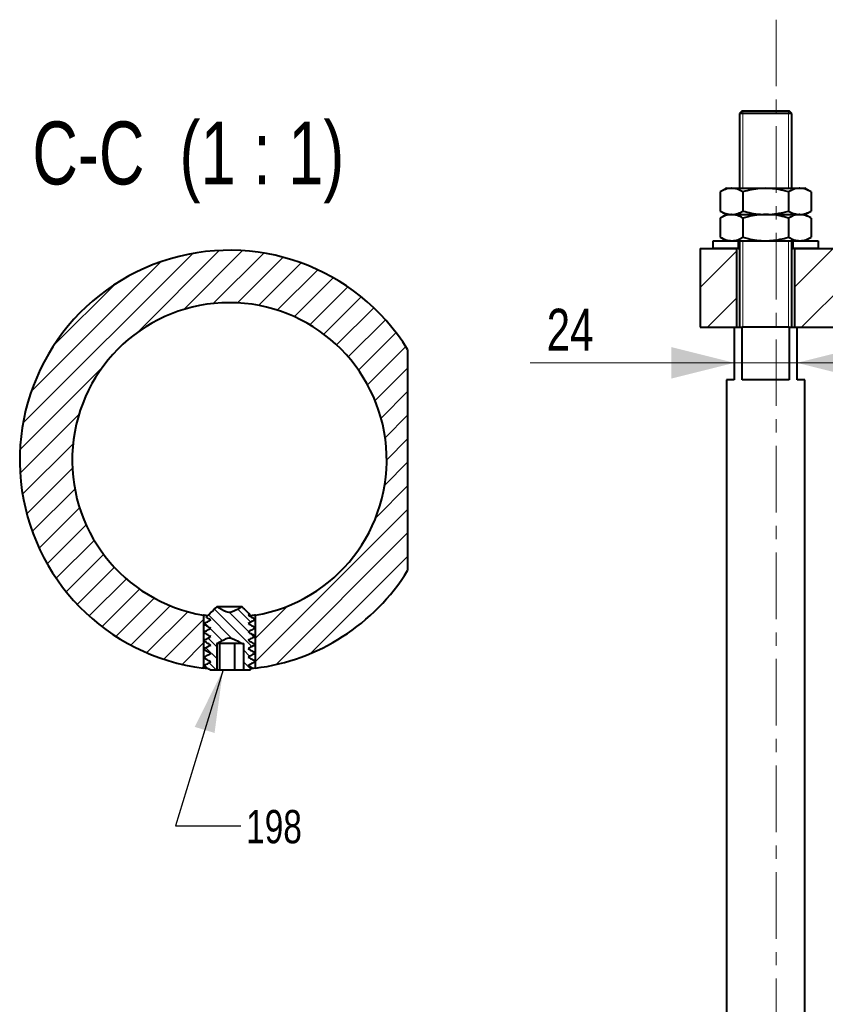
# Model space of a CAD drawing. Header units: millimetres. Extents: x 29 to 409, y 26 to 285.
# Tile 3 of 6: x 29 to 106, y 178 to 272. Entities that reach past the tile are written whole.
import ezdxf

# ---------------------------------------------------------------- set-up
doc = ezdxf.new("R2010")
doc.units = ezdxf.units.MM
doc.linetypes.add('CENTER', pattern=[10.16, 6.35, -1.27, 1.27, -1.27])
doc.styles.add('SLDTEXTSTYLE0', font='TXT', dxfattribs={"width": 0.75})
doc.dimstyles.new('SLDDIMSTYLE0', dxfattribs={"dimtxt": 6, "dimasz": 6, "dimexe": 0, "dimexo": 0.0625, "dimgap": 1.5, "dimtad": 0, "dimtih": 1, "dimtoh": 1, "dimdec": 0, "dimrnd": 1e-09, "dimzin": 0, "dimdsep": 46, "dimtxsty": 'Standard', "dimsah": 1, "dimcen": 0.09, "dimadec": 0, "dimazin": 0, "dimtfac": 1, "dimtdec": 0, "dimtofl": 0, "dimtmove": 0, "dimatfit": 3, "dimfxl": 0, "dimtolj": 1, "dimtzin": 0, "dimarcsym": 0})
doc.dimstyles.new('SLDDIMSTYLE1', dxfattribs={"dimtxt": 4, "dimasz": 6, "dimexe": 0, "dimexo": 0.0625, "dimgap": 1, "dimtad": 1, "dimtoh": 1, "dimlfac": 4, "dimrnd": 1e-09, "dimzin": 12, "dimdsep": 46, "dimtxsty": 'SLDTEXTSTYLE0', "dimsah": 1, "dimcen": 0.09, "dimadec": 0, "dimazin": 0, "dimtfac": 1, "dimtofl": 0, "dimtmove": 0, "dimatfit": 3, "dimfxl": 0, "dimtolj": 1, "dimtzin": 12, "dimarcsym": 0})

# ---------------------------------------------------------------- blocks, each defined once
blk = doc.blocks.new('*D2')
at = {"color": 7, "linetype": 'Continuous', "lineweight": 0}
for p, q in [((97.324, 239.546), (77.85, 239.546)), ((103.324, 239.546), (97.324, 239.546)), ((103.324, 239.546), (115.324, 239.546))]:
    blk.add_line(p, q, dxfattribs=at)
for points in [[(97.324, 239.546), (91.324, 241.046), (91.324, 238.046)], [(103.324, 239.546), (109.324, 238.046), (109.324, 241.046)]]:
    blk.add_solid(points, dxfattribs=at)
at = {"color": 7, "linetype": 'Continuous', "lineweight": 0, "insert": (79.438, 244.703), "char_height": 4, "attachment_point": 1, "style": 'SLDTEXTSTYLE0'}
blk.add_mtext('24', dxfattribs=at)

msp = doc.modelspace()

# ---------------------------------------------------------------- hatches: boundary and pattern name
at = {"linetype": 'Continuous', "lineweight": 0}
h = msp.add_hatch(dxfattribs=at)
h.set_pattern_fill('ANSI31', style=0)
h.paths.add_polyline_path([(95.324, 251.1856), (95.324, 250.4356), (97.699, 250.4356), (97.699, 251.1856)], flags=0)
h = msp.add_hatch(dxfattribs=at)
h.set_pattern_fill('ANSI31', style=0)
h.paths.add_polyline_path([(105.324, 250.4356), (105.324, 251.1856), (102.949, 251.1856), (102.949, 250.4356)], flags=0)
h = msp.add_hatch(dxfattribs=at)
h.set_pattern_fill('ANSI31', scale=0.5, style=0)
edge = h.paths.add_edge_path(flags=0)
edge.add_line((66.1753, 219.7433), (66.1753, 240.8146))
edge.add_arc((49.1753, 230.2789), 20, 31.788331, 262.87981)
edge.add_line((46.6963, 210.4332), (46.6963, 215.4852))
edge.add_arc((49.1753, 230.2789), 15, -80.487184, 260.487184, ccw=False)
edge.add_line((51.6544, 215.4852), (51.6544, 210.4332))
edge.add_arc((49.1753, 230.2789), 20, 277.12019, 328.211669)
h = msp.add_hatch(dxfattribs=at)
h.set_pattern_fill('ANSI31', style=0)
h.paths.add_polyline_path([(94.074, 250.4356), (94.074, 242.9356), (97.574, 242.9356), (97.574, 250.4356)], flags=0)
h = msp.add_hatch(dxfattribs=at)
h.set_pattern_fill('ANSI31', style=0)
h.paths.add_polyline_path([(103.074, 242.9356), (119.949, 242.9356), (119.949, 250.4356), (103.074, 250.4356)], flags=0)
h = msp.add_hatch(dxfattribs=at)
h.set_pattern_fill('ANSI31', scale=0.25, angle=90, style=0)
edge = h.paths.add_edge_path(flags=0)
edge.add_spline(control_points=[(50.9499, 214.685), (51.0513, 214.7403), (51.1526, 214.7958), (51.2538, 214.8515), (51.3159, 214.8856), (51.3779, 214.9199), (51.4399, 214.9541), (51.502, 214.9884), (51.564, 215.0227), (51.626, 215.0571)], knot_values=[0, 0, 0, 0, 0.0003465, 0.0003465, 0.0003465, 0.0005591, 0.0005591, 0.0005591, 0.0007717, 0.0007717, 0.0007717, 0.0007717], weights=[1, 1, 1, 1, 1, 1, 1, 1, 1, 1], degree=3, periodic=0)
edge.add_spline(control_points=[(51.626, 215.0571), (51.5914, 215.0914), (51.5567, 215.1257), (51.5221, 215.16)], knot_values=[0, 0, 0, 0, 0.0001462, 0.0001462, 0.0001462, 0.0001462], weights=[1, 1, 1, 1], degree=3, periodic=0)
edge.add_spline(control_points=[(51.5221, 215.16), (51.3313, 215.2683), (51.1406, 215.3766), (50.9499, 215.485)], knot_values=[0, 0, 0, 0, 0.0006581, 0.0006581, 0.0006581, 0.0006581], weights=[1, 1, 1, 1], degree=3, periodic=0)
edge.add_spline(control_points=[(50.9499, 215.485), (51.0022, 215.5135), (51.0544, 215.5421), (51.1067, 215.5707)], knot_values=[0, 0, 0, 0, 0.0001787, 0.0001787, 0.0001787, 0.0001787], weights=[1, 1, 1, 1], degree=3, periodic=0)
edge.add_spline(control_points=[(51.1067, 215.5707), (50.8664, 215.8078), (50.6256, 216.0444), (50.3828, 216.2789)], knot_values=[0, 0, 0, 0, 0.0010127, 0.0010127, 0.0010127, 0.0010127], weights=[1, 1, 1, 1], degree=3, periodic=0)
edge.add_spline(control_points=[(50.3828, 216.2789), (50.1706, 216.1606), (49.9582, 216.0422), (49.7409, 215.9333), (49.6321, 215.8788), (49.522, 215.8254), (49.4066, 215.7867), (49.3337, 215.7622), (49.2568, 215.7445), (49.1798, 215.7438), (49.1023, 215.7432), (49.0245, 215.7602), (48.9509, 215.7844), (48.6488, 215.8839), (48.3742, 216.0539), (48.0959, 216.2078), (48.0532, 216.2314), (48.0105, 216.2551), (47.9678, 216.2789)], knot_values=[0, 0, 0, 0, 0.000729, 0.000729, 0.000729, 0.0010944, 0.0010944, 0.0010944, 0.0013267, 0.0013267, 0.0013267, 0.0015608, 0.0015608, 0.0015608, 0.0025217, 0.0025217, 0.0025217, 0.0026691, 0.0026691, 0.0026691, 0.0026691], weights=[1, 1, 1, 1, 1, 1, 1, 1, 1, 1, 1, 1, 1, 1, 1, 1, 1, 1, 1], degree=3, periodic=0)
edge.add_spline(control_points=[(47.9678, 216.2789), (47.6293, 215.9519), (47.2945, 215.6211), (46.9599, 215.2901)], knot_values=[0, 0, 0, 0, 0.001412, 0.001412, 0.001412, 0.001412], weights=[1, 1, 1, 1], degree=3, periodic=0)
edge.add_spline(control_points=[(46.9599, 215.2901), (47.0453, 215.2416), (47.1307, 215.193), (47.216, 215.1445), (47.2776, 215.1094), (47.3392, 215.0744), (47.4008, 215.0393)], knot_values=[0, 0, 0, 0, 0.0002946, 0.0002946, 0.0002946, 0.0005072, 0.0005072, 0.0005072, 0.0005072], weights=[1, 1, 1, 1, 1, 1, 1], degree=3, periodic=0)
edge.add_spline(control_points=[(47.4008, 215.0393), (47.1654, 214.9113), (46.9307, 214.7819), (46.6963, 214.6519)], knot_values=[0, 0, 0, 0, 0.000804, 0.000804, 0.000804, 0.000804], weights=[1, 1, 1, 1], degree=3, periodic=0)
edge.add_line((46.6963, 214.6519), (46.6963, 214.6398))
edge.add_spline(control_points=[(46.6963, 214.6398), (46.808, 214.5764), (46.9196, 214.513), (47.0312, 214.4496), (47.0928, 214.4145), (47.1544, 214.3795), (47.216, 214.3445), (47.2776, 214.3094), (47.3392, 214.2744), (47.4008, 214.2393)], knot_values=[0, 0, 0, 0, 0.0003852, 0.0003852, 0.0003852, 0.0005978, 0.0005978, 0.0005978, 0.0008104, 0.0008104, 0.0008104, 0.0008104], weights=[1, 1, 1, 1, 1, 1, 1, 1, 1, 1], degree=3, periodic=0)
edge.add_spline(control_points=[(47.4008, 214.2393), (47.1654, 214.1113), (46.9307, 213.9819), (46.6963, 213.8519)], knot_values=[0, 0, 0, 0, 0.000804, 0.000804, 0.000804, 0.000804], weights=[1, 1, 1, 1], degree=3, periodic=0)
edge.add_line((46.6963, 213.8519), (46.6963, 213.8398))
edge.add_spline(control_points=[(46.6963, 213.8398), (46.808, 213.7764), (46.9196, 213.713), (47.0312, 213.6496), (47.0928, 213.6145), (47.1544, 213.5795), (47.216, 213.5445), (47.2776, 213.5094), (47.3392, 213.4744), (47.4008, 213.4393)], knot_values=[0, 0, 0, 0, 0.0003852, 0.0003852, 0.0003852, 0.0005978, 0.0005978, 0.0005978, 0.0008104, 0.0008104, 0.0008104, 0.0008104], weights=[1, 1, 1, 1, 1, 1, 1, 1, 1, 1], degree=3, periodic=0)
edge.add_spline(control_points=[(47.4008, 213.4393), (47.1654, 213.3113), (46.9307, 213.1819), (46.6963, 213.0519)], knot_values=[0, 0, 0, 0, 0.000804, 0.000804, 0.000804, 0.000804], weights=[1, 1, 1, 1], degree=3, periodic=0)
edge.add_line((46.6963, 213.0519), (46.6963, 213.0398))
edge.add_spline(control_points=[(46.6963, 213.0398), (46.808, 212.9764), (46.9196, 212.913), (47.0312, 212.8496), (47.0928, 212.8145), (47.1544, 212.7795), (47.216, 212.7445), (47.2776, 212.7094), (47.3392, 212.6744), (47.4008, 212.6393)], knot_values=[0, 0, 0, 0, 0.0003852, 0.0003852, 0.0003852, 0.0005978, 0.0005978, 0.0005978, 0.0008104, 0.0008104, 0.0008104, 0.0008104], weights=[1, 1, 1, 1, 1, 1, 1, 1, 1, 1], degree=3, periodic=0)
edge.add_spline(control_points=[(47.4008, 212.6393), (47.1654, 212.5113), (46.9307, 212.3819), (46.6963, 212.2519)], knot_values=[0, 0, 0, 0, 0.000804, 0.000804, 0.000804, 0.000804], weights=[1, 1, 1, 1], degree=3, periodic=0)
edge.add_line((46.6963, 212.2519), (46.6963, 212.2398))
edge.add_spline(control_points=[(46.6963, 212.2398), (46.808, 212.1764), (46.9196, 212.113), (47.0312, 212.0496), (47.0928, 212.0145), (47.1544, 211.9795), (47.216, 211.9445), (47.2776, 211.9094), (47.3392, 211.8744), (47.4008, 211.8393)], knot_values=[0, 0, 0, 0, 0.0003852, 0.0003852, 0.0003852, 0.0005978, 0.0005978, 0.0005978, 0.0008104, 0.0008104, 0.0008104, 0.0008104], weights=[1, 1, 1, 1, 1, 1, 1, 1, 1, 1], degree=3, periodic=0)
edge.add_spline(control_points=[(47.4008, 211.8393), (47.1654, 211.7113), (46.9307, 211.5819), (46.6963, 211.4519)], knot_values=[0, 0, 0, 0, 0.000804, 0.000804, 0.000804, 0.000804], weights=[1, 1, 1, 1], degree=3, periodic=0)
edge.add_line((46.6963, 211.4519), (46.6963, 211.4398))
edge.add_spline(control_points=[(46.6963, 211.4398), (46.808, 211.3764), (46.9196, 211.313), (47.0312, 211.2496), (47.0928, 211.2145), (47.1544, 211.1795), (47.216, 211.1445), (47.2776, 211.1094), (47.3392, 211.0744), (47.4008, 211.0393)], knot_values=[0, 0, 0, 0, 0.0003852, 0.0003852, 0.0003852, 0.0005978, 0.0005978, 0.0005978, 0.0008104, 0.0008104, 0.0008104, 0.0008104], weights=[1, 1, 1, 1, 1, 1, 1, 1, 1, 1], degree=3, periodic=0)
edge.add_spline(control_points=[(47.4008, 211.0393), (47.1929, 210.9262), (46.9856, 210.8121), (46.7785, 210.6975)], knot_values=[0, 0, 0, 0, 0.00071, 0.00071, 0.00071, 0.00071], weights=[1, 1, 1, 1], degree=3, periodic=0)
edge.add_spline(control_points=[(46.7785, 210.6975), (46.8609, 210.6158), (46.9433, 210.5342), (47.0257, 210.4527)], knot_values=[0, 0, 0, 0, 0.0003479, 0.0003479, 0.0003479, 0.0003479], weights=[1, 1, 1, 1], degree=3, periodic=0)
edge.add_spline(control_points=[(47.0257, 210.4527), (47.1276, 210.3948), (47.2294, 210.3369), (47.3312, 210.2789)], knot_values=[0, 0, 0, 0, 0.0003514, 0.0003514, 0.0003514, 0.0003514], weights=[1, 1, 1, 1], degree=3, periodic=0)
edge.add_line((47.3312, 210.2789), (47.9633, 210.2789))
edge.add_line((47.9633, 210.2789), (47.9633, 212.7789))
edge.add_line((47.9633, 212.7789), (47.9678, 212.7789))
edge.add_spline(control_points=[(47.9678, 212.7789), (48.1801, 212.8973), (48.3925, 213.0156), (48.6097, 213.1245), (48.7185, 213.1791), (48.8287, 213.2324), (48.9441, 213.2712), (49.017, 213.2957), (49.0939, 213.3134), (49.1708, 213.314), (49.2483, 213.3146), (49.3261, 213.2977), (49.3997, 213.2735), (49.7018, 213.174), (49.9765, 213.004), (50.2548, 212.8501), (50.2975, 212.8264), (50.3402, 212.8027), (50.3828, 212.7789)], knot_values=[0, 0, 0, 0, 0.000729, 0.000729, 0.000729, 0.0010944, 0.0010944, 0.0010944, 0.0013267, 0.0013267, 0.0013267, 0.0015608, 0.0015608, 0.0015608, 0.0025217, 0.0025217, 0.0025217, 0.0026691, 0.0026691, 0.0026691, 0.0026691], weights=[1, 1, 1, 1, 1, 1, 1, 1, 1, 1, 1, 1, 1, 1, 1, 1, 1, 1, 1], degree=3, periodic=0)
edge.add_line((50.3828, 212.7789), (50.5402, 212.7789))
edge.add_line((50.5402, 212.7789), (50.5402, 210.2789))
edge.add_line((50.5402, 210.2789), (51.149, 210.2789))
edge.add_spline(control_points=[(51.149, 210.2789), (51.2118, 210.3409), (51.2746, 210.4029), (51.3373, 210.4649)], knot_values=[0, 0, 0, 0, 0.0002646, 0.0002646, 0.0002646, 0.0002646], weights=[1, 1, 1, 1], degree=3, periodic=0)
edge.add_spline(control_points=[(51.3373, 210.4649), (51.2081, 210.5383), (51.079, 210.6116), (50.9499, 210.685)], knot_values=[0, 0, 0, 0, 0.0004456, 0.0004456, 0.0004456, 0.0004456], weights=[1, 1, 1, 1], degree=3, periodic=0)
edge.add_spline(control_points=[(50.9499, 210.685), (51.0608, 210.7455), (51.1716, 210.8062), (51.2822, 210.8671), (51.3443, 210.9013), (51.4063, 210.9355), (51.4684, 210.9698), (51.5304, 211.0041), (51.5924, 211.0385), (51.6544, 211.0728)], knot_values=[0, 0, 0, 0, 0.000379, 0.000379, 0.000379, 0.0005916, 0.0005916, 0.0005916, 0.0008042, 0.0008042, 0.0008042, 0.0008042], weights=[1, 1, 1, 1, 1, 1, 1, 1, 1, 1], degree=3, periodic=0)
edge.add_line((51.6544, 211.0728), (51.6544, 211.0849))
edge.add_spline(control_points=[(51.6544, 211.0849), (51.4195, 211.2182), (51.1846, 211.3516), (50.9499, 211.485)], knot_values=[0, 0, 0, 0, 0.0008102, 0.0008102, 0.0008102, 0.0008102], weights=[1, 1, 1, 1], degree=3, periodic=0)
edge.add_spline(control_points=[(50.9499, 211.485), (51.0608, 211.5455), (51.1716, 211.6062), (51.2822, 211.6671), (51.3443, 211.7013), (51.4063, 211.7355), (51.4684, 211.7698), (51.5304, 211.8041), (51.5924, 211.8385), (51.6544, 211.8728)], knot_values=[0, 0, 0, 0, 0.000379, 0.000379, 0.000379, 0.0005916, 0.0005916, 0.0005916, 0.0008042, 0.0008042, 0.0008042, 0.0008042], weights=[1, 1, 1, 1, 1, 1, 1, 1, 1, 1], degree=3, periodic=0)
edge.add_line((51.6544, 211.8728), (51.6544, 211.8849))
edge.add_spline(control_points=[(51.6544, 211.8849), (51.4195, 212.0182), (51.1846, 212.1516), (50.9499, 212.285)], knot_values=[0, 0, 0, 0, 0.0008102, 0.0008102, 0.0008102, 0.0008102], weights=[1, 1, 1, 1], degree=3, periodic=0)
edge.add_spline(control_points=[(50.9499, 212.285), (51.0608, 212.3455), (51.1716, 212.4062), (51.2822, 212.4671), (51.3443, 212.5013), (51.4063, 212.5355), (51.4684, 212.5698), (51.5304, 212.6041), (51.5924, 212.6385), (51.6544, 212.6728)], knot_values=[0, 0, 0, 0, 0.000379, 0.000379, 0.000379, 0.0005916, 0.0005916, 0.0005916, 0.0008042, 0.0008042, 0.0008042, 0.0008042], weights=[1, 1, 1, 1, 1, 1, 1, 1, 1, 1], degree=3, periodic=0)
edge.add_line((51.6544, 212.6728), (51.6544, 212.6849))
edge.add_spline(control_points=[(51.6544, 212.6849), (51.4195, 212.8182), (51.1846, 212.9516), (50.9499, 213.085)], knot_values=[0, 0, 0, 0, 0.0008102, 0.0008102, 0.0008102, 0.0008102], weights=[1, 1, 1, 1], degree=3, periodic=0)
edge.add_spline(control_points=[(50.9499, 213.085), (51.0608, 213.1455), (51.1716, 213.2062), (51.2822, 213.2671), (51.3443, 213.3013), (51.4063, 213.3355), (51.4684, 213.3698), (51.5304, 213.4041), (51.5924, 213.4385), (51.6544, 213.4728)], knot_values=[0, 0, 0, 0, 0.000379, 0.000379, 0.000379, 0.0005916, 0.0005916, 0.0005916, 0.0008042, 0.0008042, 0.0008042, 0.0008042], weights=[1, 1, 1, 1, 1, 1, 1, 1, 1, 1], degree=3, periodic=0)
edge.add_line((51.6544, 213.4728), (51.6544, 213.4849))
edge.add_spline(control_points=[(51.6544, 213.4849), (51.4195, 213.6182), (51.1846, 213.7516), (50.9499, 213.885)], knot_values=[0, 0, 0, 0, 0.0008102, 0.0008102, 0.0008102, 0.0008102], weights=[1, 1, 1, 1], degree=3, periodic=0)
edge.add_spline(control_points=[(50.9499, 213.885), (51.0608, 213.9455), (51.1716, 214.0062), (51.2822, 214.0671), (51.3443, 214.1013), (51.4063, 214.1355), (51.4684, 214.1698), (51.5304, 214.2041), (51.5924, 214.2385), (51.6544, 214.2728)], knot_values=[0, 0, 0, 0, 0.000379, 0.000379, 0.000379, 0.0005916, 0.0005916, 0.0005916, 0.0008042, 0.0008042, 0.0008042, 0.0008042], weights=[1, 1, 1, 1, 1, 1, 1, 1, 1, 1], degree=3, periodic=0)
edge.add_line((51.6544, 214.2728), (51.6544, 214.2849))
edge.add_spline(control_points=[(51.6544, 214.2849), (51.4195, 214.4182), (51.1846, 214.5516), (50.9499, 214.685)], knot_values=[0, 0, 0, 0, 0.0008102, 0.0008102, 0.0008102, 0.0008102], weights=[1, 1, 1, 1], degree=3, periodic=0)

# ---------------------------------------------------------------- linework, layer by layer
at = {"color": 7, "linetype": 'CENTER', "lineweight": 0}
msp.add_line((101.3205, 272.2655), (101.3205, 91.6975), dxfattribs=at)
at = {"color": 7, "linetype": 'Continuous', "lineweight": 40}
for p, q in [((100.324, 263.3106), (97.824, 263.3106)), ((98.074, 263.5606), (100.324, 263.5606)), ((100.324, 263.5606), (102.574, 263.5606)), ((102.824, 263.3106), (100.324, 263.3106)), ((95.9939, 255.8507), (95.9939, 254.0205)), ((96.574, 256.1856), (97.0765, 256.1856)), ((97.0765, 256.1856), (100.324, 256.1856)), ((98.159, 255.8507), (98.159, 254.0205)), ((100.324, 256.1856), (103.5716, 256.1856)), ((102.4891, 255.8507), (102.4891, 254.0205)), ((103.5716, 256.1856), (104.074, 256.1856)), ((104.6542, 255.8507), (104.6542, 254.0205)), ((96.574, 253.6856), (97.0765, 253.6856)), ((96.574, 253.6856), (97.0765, 253.6856)), ((97.0765, 253.6856), (100.324, 253.6856)), ((97.0765, 253.6856), (100.324, 253.6856)), ((100.324, 253.6856), (103.5716, 253.6856)), ((100.324, 253.6856), (103.5716, 253.6856)), ((103.5716, 253.6856), (104.074, 253.6856)), ((103.5716, 253.6856), (104.074, 253.6856)), ((95.9939, 253.3507), (95.9939, 251.5205)), ((98.159, 253.3507), (98.159, 251.5205)), ((102.4891, 253.3507), (102.4891, 251.5205)), ((104.6542, 253.3507), (104.6542, 251.5205)), ((95.324, 250.4356), (95.324, 251.1856)), ((95.324, 251.1856), (96.574, 251.1856)), ((96.574, 251.1856), (97.0765, 251.1856)), ((97.0765, 251.1856), (100.324, 251.1856)), ((97.699, 251.1856), (97.699, 250.4356)), ((100.324, 251.1856), (103.5716, 251.1856)), ((102.949, 250.4356), (102.949, 251.1856)), ((103.5716, 251.1856), (104.074, 251.1856)), ((104.074, 251.1856), (105.324, 251.1856)), ((105.324, 251.1856), (105.324, 250.4356)), ((94.074, 250.4356), (94.074, 242.9356)), ((94.074, 250.4356), (97.574, 250.4356)), ((97.699, 250.4356), (95.324, 250.4356)), ((97.574, 242.9356), (97.574, 250.4356)), ((97.699, 250.4356), (97.824, 250.4356)), ((102.824, 250.4356), (102.949, 250.4356)), ((105.324, 250.4356), (102.949, 250.4356)), ((103.074, 250.4356), (103.074, 242.9356)), ((103.074, 250.4356), (119.949, 250.4356)), ((94.074, 242.9356), (97.324, 242.9356)), ((97.324, 242.9356), (97.324, 237.9356)), ((97.324, 242.9356), (98.074, 242.9356)), ((98.074, 237.9356), (98.074, 242.9356)), ((102.574, 242.9356), (98.074, 242.9356)), ((102.574, 242.9356), (102.574, 237.9356)), ((102.574, 242.9356), (103.324, 242.9356)), ((103.324, 242.9356), (119.449, 242.9356)), ((103.324, 237.9356), (103.324, 242.9356)), ((66.1753, 240.8146), (66.1753, 219.7433)), ((97.324, 237.9356), (96.574, 237.9356)), ((102.574, 237.9356), (98.074, 237.9356)), ((104.074, 237.9356), (103.324, 237.9356)), ((50.3828, 216.2789), (47.9678, 216.2789)), ((46.6963, 215.4852), (46.6963, 210.4332)), ((51.6544, 210.4332), (51.6544, 215.4852)), ((46.6963, 214.6519), (46.6963, 214.6398)), ((51.6544, 214.2728), (51.6544, 214.2849)), ((46.6963, 213.8519), (46.6963, 213.8398)), ((51.6544, 213.4728), (51.6544, 213.485)), ((46.6963, 213.0519), (46.6963, 213.0398)), ((46.6963, 212.2519), (46.6963, 212.2398)), ((47.9633, 212.7789), (47.9678, 212.7789)), ((47.9633, 212.7789), (47.9633, 210.2789)), ((47.9985, 212.7789), (47.9678, 212.7789)), ((48.9519, 212.7789), (47.9985, 212.7789)), ((48.2419, 212.7789), (48.2419, 210.2789)), ((50.1287, 212.7789), (48.9519, 212.7789)), ((49.662, 212.7789), (49.662, 210.2789)), ((50.3828, 212.7789), (50.1287, 212.7789)), ((50.3828, 212.7789), (50.5402, 212.7789)), ((50.5402, 210.2789), (50.5402, 212.7789)), ((51.6544, 212.6728), (51.6544, 212.6849)), ((46.6963, 211.4519), (46.6963, 211.4398)), ((51.6544, 211.8728), (51.6544, 211.8849)), ((51.6544, 211.0728), (51.6544, 211.085)), ((47.3312, 210.2789), (47.9633, 210.2789)), ((47.9633, 210.2789), (48.2419, 210.2789)), ((48.2419, 210.2789), (49.662, 210.2789)), ((49.662, 210.2789), (50.5402, 210.2789)), ((50.5402, 210.2789), (51.149, 210.2789))]:
    msp.add_line(p, q, dxfattribs=at)
at = {"color": 7, "linetype": 'Continuous', "lineweight": 0}
for p, q in [((98.1365, 263.5606), (98.1365, 256.1856)), ((102.5115, 256.1856), (102.5115, 263.5606)), ((98.1365, 251.1856), (98.1365, 242.9356)), ((102.5115, 242.9356), (102.5115, 251.1856)), ((102.8127, 242.9356), (97.824, 242.9356)), ((102.824, 242.9356), (102.8127, 242.9356))]:
    msp.add_line(p, q, dxfattribs=at)
at = {"color": 7, "linetype": 'Continuous', "lineweight": 40}
for radius, start, end in [(20, 31.788331, 262.87981), (15, 279.512816, 260.487184), (20, 277.12019, 328.211669)]:
    msp.add_arc((49.1753, 230.2789), radius, start, end, dxfattribs=at)
for points in [[(98.074, 263.5606), (97.824, 263.3106)], [(97.824, 263.3106), (97.824, 256.1856)], [(102.824, 263.3106), (102.574, 263.5606)], [(102.824, 256.1856), (102.824, 263.3106)], [(96.574, 256.1856), (95.9939, 255.8507)], [(104.6542, 255.8507), (104.074, 256.1856)], [(95.9939, 254.0205), (96.574, 253.6856)], [(96.574, 253.6856), (95.9939, 253.3507)], [(104.074, 253.6856), (104.6542, 254.0205)], [(104.6542, 253.3507), (104.074, 253.6856)], [(95.9939, 251.5205), (96.574, 251.1856)], [(97.824, 251.1856), (97.824, 242.9356)], [(102.824, 242.9356), (102.824, 251.1856)], [(104.074, 251.1856), (104.6542, 251.5205)], [(96.574, 237.9356), (96.574, 110.4356)], [(104.074, 110.4356), (104.074, 237.9356)], [(51.1067, 215.5707), (50.3828, 216.2789)], [(51.1067, 215.5707), (50.9499, 215.485)], [(51.626, 215.0571), (51.5221, 215.16)], [(46.7785, 210.6975), (47.0257, 210.4527)], [(51.149, 210.2789), (51.3373, 210.4649)]]:
    msp.add_open_spline(points, degree=1, dxfattribs=at)
for points, knots in [([(97.0765, 256.1856), (97.0508, 256.1852), (96.8565, 256.1822), (96.4901, 256.109), (96.1603, 255.9373), (95.9939, 255.8507)], [0, 0, 0, 0, 0.0701036, 0.5307916, 1, 1, 1, 1]), ([(98.159, 255.8507), (97.9832, 255.9443), (97.6283, 256.1332), (97.2615, 256.168), (97.0765, 256.1856)], [0, 0, 0, 0, 0.4954583, 1, 1, 1, 1]), ([(100.324, 256.1856), (100.144, 256.181), (99.6893, 256.1694), (98.9618, 256.0632), (98.4275, 255.9218), (98.159, 255.8507)], [0, 0, 0, 0, 0.2457679, 0.620845, 1, 1, 1, 1]), ([(102.4891, 255.8507), (102.3276, 255.8948), (101.8953, 256.0129), (101.1736, 256.1523), (100.6084, 256.1745), (100.324, 256.1856)], [0, 0, 0, 0, 0.2286722, 0.6118727, 1, 1, 1, 1]), ([(103.5716, 256.1856), (103.546, 256.1852), (103.3517, 256.1822), (102.9853, 256.109), (102.6555, 255.9373), (102.4891, 255.8507)], [0, 0, 0, 0, 0.0701036, 0.5307916, 1, 1, 1, 1]), ([(104.6542, 255.8507), (104.4784, 255.9443), (104.1235, 256.1332), (103.7567, 256.168), (103.5716, 256.1856)], [0, 0, 0, 0, 0.4954582, 1, 1, 1, 1]), ([(95.9939, 254.0205), (96.1697, 253.9269), (96.5246, 253.738), (96.8914, 253.7032), (97.0765, 253.6856)], [0, 0, 0, 0, 0.4954569, 1, 1, 1, 1]), ([(97.0765, 253.6856), (97.0508, 253.6852), (96.8565, 253.6822), (96.4901, 253.609), (96.1603, 253.4373), (95.9939, 253.3507)], [0, 0, 0, 0, 0.0701036, 0.5307916, 1, 1, 1, 1]), ([(97.0765, 253.6856), (97.1021, 253.686), (97.2964, 253.689), (97.6628, 253.7622), (97.9926, 253.9339), (98.159, 254.0205)], [0, 0, 0, 0, 0.0701038, 0.530792, 1, 1, 1, 1]), ([(98.159, 253.3507), (97.9832, 253.4443), (97.6283, 253.6332), (97.2615, 253.668), (97.0765, 253.6856)], [0, 0, 0, 0, 0.4954583, 1, 1, 1, 1]), ([(98.159, 254.0205), (98.4249, 253.9501), (98.9591, 253.8086), (99.6865, 253.7019), (100.144, 253.6902), (100.324, 253.6856)], [0, 0, 0, 0, 0.3754003, 0.7542311, 1, 1, 1, 1]), ([(100.324, 253.6856), (100.0435, 253.6747), (99.4783, 253.6529), (98.7565, 253.5138), (98.3205, 253.3948), (98.159, 253.3507)], [0, 0, 0, 0, 0.3828855, 0.7713304, 1, 1, 1, 1]), ([(100.324, 253.6856), (100.6046, 253.6964), (101.1698, 253.7183), (101.8916, 253.8573), (102.3276, 253.9764), (102.4891, 254.0205)], [0, 0, 0, 0, 0.3828852, 0.7713298, 1, 1, 1, 1]), ([(102.4891, 253.3507), (102.2232, 253.4211), (101.689, 253.5626), (100.9616, 253.6693), (100.5041, 253.681), (100.324, 253.6856)], [0, 0, 0, 0, 0.3754006, 0.7542318, 1, 1, 1, 1]), ([(102.4891, 254.0205), (102.6649, 253.9269), (103.0198, 253.738), (103.3866, 253.7032), (103.5716, 253.6856)], [0, 0, 0, 0, 0.4954569, 1, 1, 1, 1]), ([(103.5716, 253.6856), (103.546, 253.6852), (103.3517, 253.6822), (102.9853, 253.609), (102.6555, 253.4373), (102.4891, 253.3507)], [0, 0, 0, 0, 0.0701036, 0.5307916, 1, 1, 1, 1]), ([(103.5716, 253.6856), (103.5973, 253.686), (103.7916, 253.689), (104.158, 253.7622), (104.4878, 253.9339), (104.6542, 254.0205)], [0, 0, 0, 0, 0.0701038, 0.5307922, 1, 1, 1, 1]), ([(104.6542, 253.3507), (104.4784, 253.4443), (104.1235, 253.6332), (103.7567, 253.668), (103.5716, 253.6856)], [0, 0, 0, 0, 0.4954582, 1, 1, 1, 1]), ([(95.9939, 251.5205), (96.1697, 251.4269), (96.5246, 251.238), (96.8914, 251.2032), (97.0765, 251.1856)], [0, 0, 0, 0, 0.4954579, 1, 1, 1, 1]), ([(97.0765, 251.1856), (97.1021, 251.186), (97.2964, 251.1891), (97.6628, 251.2622), (97.9926, 251.4339), (98.159, 251.5205)], [0, 0, 0, 0, 0.0701038, 0.5307909, 1, 1, 1, 1]), ([(98.159, 251.5205), (98.3205, 251.4764), (98.7528, 251.3584), (99.4745, 251.2189), (100.0397, 251.1967), (100.324, 251.1856)], [0, 0, 0, 0, 0.2286702, 0.6118715, 1, 1, 1, 1]), ([(100.324, 251.1856), (100.5041, 251.1902), (100.9588, 251.2018), (101.6863, 251.308), (102.2206, 251.4494), (102.4891, 251.5205)], [0, 0, 0, 0, 0.2457678, 0.6208467, 1, 1, 1, 1]), ([(102.4891, 251.5205), (102.6649, 251.4269), (103.0198, 251.238), (103.3866, 251.2032), (103.5716, 251.1856)], [0, 0, 0, 0, 0.4954579, 1, 1, 1, 1]), ([(103.5716, 251.1856), (103.5973, 251.186), (103.7916, 251.1891), (104.158, 251.2622), (104.4878, 251.4339), (104.6542, 251.5205)], [0, 0, 0, 0, 0.0701038, 0.5307911, 1, 1, 1, 1]), ([(47.9678, 216.2789), (47.732, 216.049), (47.3949, 215.7205), (47.0604, 215.3894), (46.9599, 215.2901)], [0, 0, 0, 0, 0.6998313, 1, 1, 1, 1]), ([(50.3828, 216.2789), (50.3284, 216.2486), (50.0883, 216.1151), (49.7513, 215.933), (49.3921, 215.7673), (49.1158, 215.7273), (48.6297, 215.8902), (48.2597, 216.1075), (47.9678, 216.2789)], [0, 0, 0, 0, 0.0703165, 0.3100378, 0.4326595, 0.5151547, 0.6174454, 1, 1, 1, 1]), ([(47.0965, 215.425), (46.9946, 215.4395), (46.7907, 215.4685), (46.7278, 215.4796), (46.6963, 215.4852)], [0, 0, 0, 0, 0.5003725, 1, 1, 1, 1]), ([(46.6963, 214.6519), (46.7583, 214.6863), (46.8823, 214.7549), (47.0617, 214.8538), (47.2345, 214.9487), (47.3454, 215.0091), (47.4008, 215.0393)], [0, 0, 0, 0, 0.2644405, 0.5288823, 0.7644347, 1, 1, 1, 1]), ([(47.4008, 215.0393), (47.3392, 215.0743), (47.2161, 215.1445), (47.0691, 215.228), (46.9837, 215.2766), (46.9599, 215.2901)], [0, 0, 0, 0, 0.4191473, 0.8383049, 1, 1, 1, 1]), ([(50.9499, 215.485), (51.0115, 215.45), (51.1347, 215.38), (51.3137, 215.2783), (51.4429, 215.205), (51.5104, 215.1666), (51.5221, 215.16)], [0, 0, 0, 0, 0.32302637, 0.64606211, 0.93853306, 1, 1, 1, 1]), ([(51.626, 215.0571), (51.5734, 215.028), (51.4589, 214.9645), (51.289, 214.8708), (51.1162, 214.7758), (51.0053, 214.7153), (50.9499, 214.685)], [0, 0, 0, 0, 0.2334255, 0.5089186, 0.7544615, 1, 1, 1, 1]), ([(51.6544, 215.4852), (51.6024, 215.4759), (51.5104, 215.4594), (51.2197, 215.4205), (51.0932, 215.4036)], [0, 0, 0, 0, 0.5649807, 1, 1, 1, 1]), ([(47.4008, 214.2393), (47.3392, 214.2743), (47.2161, 214.3445), (47.037, 214.4463), (46.8638, 214.5447), (46.7521, 214.6081), (46.6963, 214.6398)], [0, 0, 0, 0, 0.2623386, 0.5246831, 0.7623426, 1, 1, 1, 1]), ([(46.6963, 213.8519), (46.7583, 213.8863), (46.8823, 213.9549), (47.0617, 214.0538), (47.2345, 214.1487), (47.3454, 214.2091), (47.4008, 214.2393)], [0, 0, 0, 0, 0.264441, 0.5288826, 0.7644342, 1, 1, 1, 1]), ([(50.9499, 214.685), (51.0115, 214.65), (51.1347, 214.58), (51.3137, 214.4783), (51.4869, 214.3799), (51.5985, 214.3166), (51.6544, 214.2849)], [0, 0, 0, 0, 0.262407, 0.5248217, 0.7624068, 1, 1, 1, 1]), ([(51.6544, 214.2728), (51.5924, 214.2385), (51.4684, 214.1698), (51.289, 214.0708), (51.1162, 213.9758), (51.0053, 213.9153), (50.9499, 213.885)], [0, 0, 0, 0, 0.2643744, 0.5287453, 0.7643748, 1, 1, 1, 1]), ([(47.4008, 213.4393), (47.3392, 213.4743), (47.2161, 213.5445), (47.037, 213.6463), (46.8638, 213.7447), (46.7521, 213.8081), (46.6963, 213.8398)], [0, 0, 0, 0, 0.2623386, 0.5246842, 0.7623426, 1, 1, 1, 1]), ([(46.6963, 213.0519), (46.7583, 213.0863), (46.8823, 213.1549), (47.0617, 213.2538), (47.2345, 213.3487), (47.3454, 213.4091), (47.4008, 213.4393)], [0, 0, 0, 0, 0.2644401, 0.528882, 0.764434, 1, 1, 1, 1]), ([(47.9678, 212.7789), (48.2597, 212.9504), (48.6297, 213.1677), (49.1158, 213.3305), (49.3921, 213.2905), (49.7513, 213.1248), (50.0883, 212.9427), (50.3284, 212.8092), (50.3828, 212.7789)], [0, 0, 0, 0, 0.3825545, 0.4848453, 0.5673405, 0.6899622, 0.9296835, 1, 1, 1, 1]), ([(50.9499, 213.885), (51.0115, 213.85), (51.1347, 213.78), (51.3137, 213.6783), (51.4869, 213.5799), (51.5985, 213.5166), (51.6544, 213.485)], [0, 0, 0, 0, 0.2624066, 0.5248214, 0.7624078, 1, 1, 1, 1]), ([(51.6544, 213.4728), (51.5924, 213.4385), (51.4684, 213.3698), (51.289, 213.2708), (51.1162, 213.1758), (51.0053, 213.1153), (50.9499, 213.085)], [0, 0, 0, 0, 0.2643752, 0.5287459, 0.7643751, 1, 1, 1, 1]), ([(47.4008, 212.6393), (47.3392, 212.6743), (47.2161, 212.7445), (47.037, 212.8463), (46.8638, 212.9447), (46.7521, 213.0081), (46.6963, 213.0398)], [0, 0, 0, 0, 0.2623383, 0.5246836, 0.7623418, 1, 1, 1, 1]), ([(46.6963, 212.2519), (46.7583, 212.2863), (46.8823, 212.3549), (47.0617, 212.4538), (47.2345, 212.5487), (47.3454, 212.6091), (47.4008, 212.6393)], [0, 0, 0, 0, 0.2644401, 0.528882, 0.7644351, 1, 1, 1, 1]), ([(47.4008, 211.8393), (47.3392, 211.8743), (47.2161, 211.9445), (47.037, 212.0463), (46.8638, 212.1447), (46.7521, 212.2081), (46.6963, 212.2398)], [0, 0, 0, 0, 0.2623386, 0.5246831, 0.7623426, 1, 1, 1, 1]), ([(50.9499, 213.085), (51.0115, 213.05), (51.1347, 212.98), (51.3137, 212.8783), (51.4869, 212.7799), (51.5985, 212.7166), (51.6544, 212.6849)], [0, 0, 0, 0, 0.2624066, 0.5248214, 0.7624078, 1, 1, 1, 1]), ([(51.6544, 212.6728), (51.5924, 212.6385), (51.4684, 212.5698), (51.289, 212.4708), (51.1162, 212.3758), (51.0053, 212.3153), (50.9499, 212.285)], [0, 0, 0, 0, 0.26437519, 0.52874475, 0.76437508, 1, 1, 1, 1]), ([(50.9499, 212.285), (51.0115, 212.25), (51.1347, 212.18), (51.3137, 212.0783), (51.4869, 211.9799), (51.5985, 211.9166), (51.6544, 211.8849)], [0, 0, 0, 0, 0.2624066, 0.5248214, 0.7624078, 1, 1, 1, 1]), ([(46.6963, 211.4519), (46.7583, 211.4863), (46.8823, 211.5549), (47.0617, 211.6538), (47.2345, 211.7487), (47.3454, 211.8091), (47.4008, 211.8393)], [0, 0, 0, 0, 0.2644398, 0.5288826, 0.7644342, 1, 1, 1, 1]), ([(47.4008, 211.0393), (47.3392, 211.0743), (47.2161, 211.1445), (47.037, 211.2463), (46.8638, 211.3447), (46.7521, 211.4081), (46.6963, 211.4398)], [0, 0, 0, 0, 0.2623386, 0.5246842, 0.7623426, 1, 1, 1, 1]), ([(51.6544, 211.8728), (51.5924, 211.8385), (51.4684, 211.7698), (51.289, 211.6708), (51.1162, 211.5758), (51.0053, 211.5153), (50.9499, 211.485)], [0, 0, 0, 0, 0.26437549, 0.52874533, 0.76437593, 1, 1, 1, 1]), ([(50.9499, 211.485), (51.0115, 211.45), (51.1347, 211.38), (51.3137, 211.2783), (51.4869, 211.1799), (51.5985, 211.1166), (51.6544, 211.085)], [0, 0, 0, 0, 0.2624078, 0.5248226, 0.7624078, 1, 1, 1, 1]), ([(47.1492, 210.3825), (47.0223, 210.396), (46.7983, 210.4199), (46.7272, 210.4292), (46.6963, 210.4332)], [0, 0, 0, 0, 0.566197, 1, 1, 1, 1]), ([(46.7785, 210.6975), (46.8131, 210.7166), (46.9097, 210.7701), (47.0617, 210.8538), (47.2345, 210.9487), (47.3454, 211.0091), (47.4008, 211.0393)], [0, 0, 0, 0, 0.1671079, 0.4665418, 0.7332629, 1, 1, 1, 1]), ([(47.3312, 210.2789), (47.2928, 210.3008), (47.1928, 210.3577), (47.091, 210.4156), (47.0276, 210.4516), (47.0257, 210.4527)], [0, 0, 0, 0, 0.3770203, 0.9820483, 1, 1, 1, 1]), ([(51.6544, 211.0728), (51.5924, 211.0385), (51.4684, 210.9698), (51.289, 210.8708), (51.1162, 210.7758), (51.0053, 210.7153), (50.9499, 210.685)], [0, 0, 0, 0, 0.2643744, 0.5287453, 0.7643748, 1, 1, 1, 1]), ([(50.9499, 210.685), (51.0115, 210.65), (51.1347, 210.58), (51.2638, 210.5066), (51.3314, 210.4683), (51.3373, 210.4649)], [0, 0, 0, 0, 0.4770998, 0.9542146, 1, 1, 1, 1]), ([(51.6544, 210.4332), (51.6075, 210.4266), (51.5432, 210.4176), (51.3209, 210.3953), (51.2607, 210.3893)], [0, 0, 0, 0, 0.7292538, 1, 1, 1, 1])]:
    msp.add_open_spline(points, degree=3, knots=knots, dxfattribs=at)

# ---------------------------------------------------------------- texts
at = {"color": 7, "linetype": 'Continuous', "lineweight": 0, "attachment_point": 1, "style": 'SLDTEXTSTYLE0'}
for s, insert, char_height in [('C-C  (1 : 1)', (30.3754, 262.5558), 6), ('198', (50.772, 196.9087), 3.175)]:
    msp.add_mtext(s, dxfattribs=dict(at, insert=insert, char_height=char_height))

# ---------------------------------------------------------------- dimensions: what is measured, and where the dimension line sits
at = {"color": 7, "linetype": 'Continuous', "lineweight": 0}
dim = msp.add_linear_dim(base=(97.324, 239.5463), p1=(103.324, 237.9356), p2=(97.324, 237.9356), dimstyle='SLDDIMSTYLE1', dxfattribs=at)
dim.commit()
dim.dimension.update_dxf_attribs({"geometry": '*D2', "text_midpoint": (82.3922, 239.5463), "dimtype": 160})

# ---------------------------------------------------------------- leaders
msp.add_leader([(48.565, 210.2789), (44.0199, 195.3983), (50.2699, 195.3983)], dimstyle='SLDDIMSTYLE0', dxfattribs=at)

doc.saveas('drawing.dxf')
